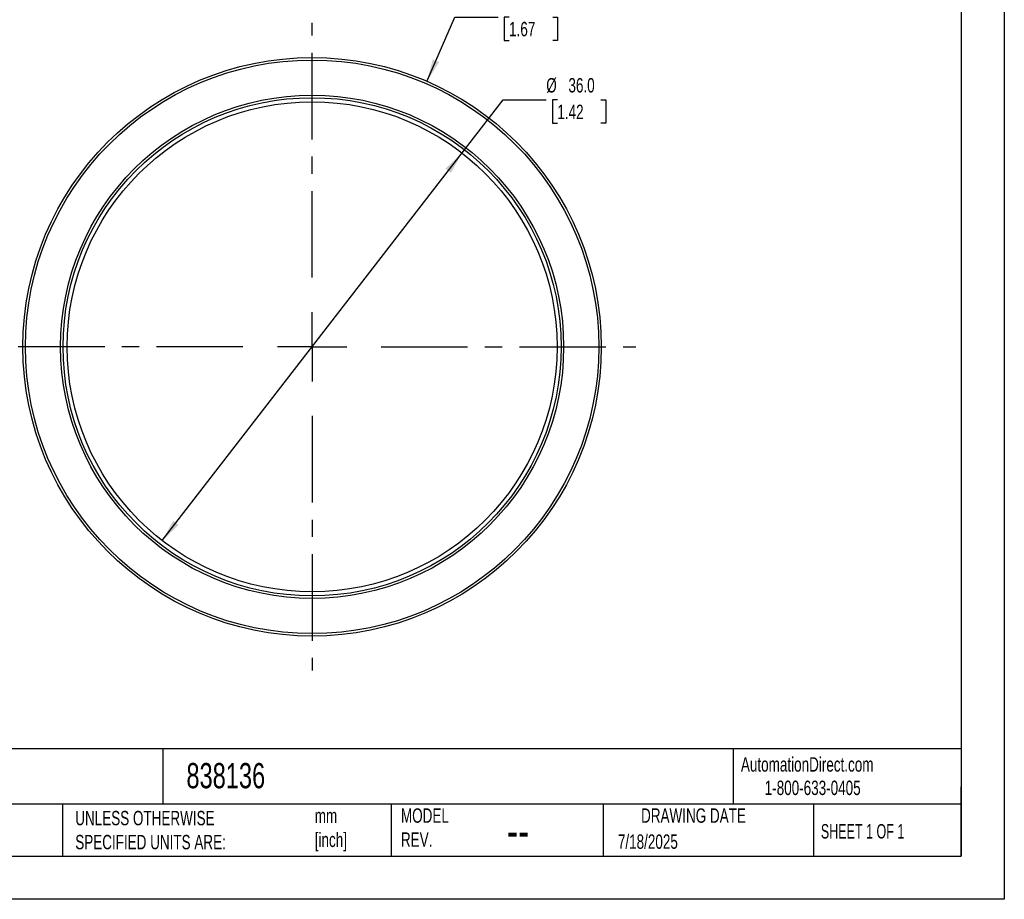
# Model space of a CAD drawing. Header units: millimetres. Extents: x 0 to 140, y 0 to 108.
# Tile 2 of 8: x 67 to 140, y 0 to 65. Entities that reach past the tile are written whole.
import ezdxf

# ---------------------------------------------------------------- set-up
doc = ezdxf.new("R2010")
doc.units = ezdxf.units.MM
doc.header["$LTSCALE"] = 0.5
doc.linetypes.add('CENTERX2', pattern=[20.32, 12.7, -2.54, 2.54, -2.54])
doc.layers.add('CENTER', color=40, linetype='CENTERX2')
doc.layers.add('DIMENSIONS', color=140, linetype='Continuous', lineweight=25)
doc.layers.add('TEXT', color=140, linetype='Continuous', lineweight=25)
doc.styles.add('SLDTEXTSTYLE0', font='TXT', dxfattribs={"width": 0.7})
doc.styles.add('SLDTEXTSTYLE1', font='TXT', dxfattribs={"width": 0.65})
doc.dimstyles.new('SLDDIMSTYLE1', dxfattribs={"dimtxt": 1.079004, "dimasz": 1.651, "dimexe": 0, "dimexo": 0.0625, "dimgap": 0.269751, "dimtad": 0, "dimtih": 1, "dimtoh": 1, "dimdec": 1, "dimrnd": 1e-09, "dimzin": 12, "dimdsep": 46, "dimtxsty": 'SLDTEXTSTYLE0', "dimsah": 1, "dimcen": 0, "dimadec": 0, "dimazin": 3, "dimtfac": 1, "dimtdec": 1, "dimtofl": 0, "dimtmove": 0, "dimatfit": 3, "dimfxl": 0, "dimfrac": 2, "dimtolj": 1, "dimtzin": 12, "dimarcsym": 0})
doc.dimstyles.new('SLDDIMSTYLE2', dxfattribs={"dimtxt": 1.079004, "dimasz": 1.651, "dimexe": 0, "dimexo": 0.0625, "dimgap": 0.269751, "dimtad": 0, "dimtih": 1, "dimtoh": 1, "dimdec": 1, "dimrnd": 1e-09, "dimzin": 4, "dimdsep": 46, "dimtxsty": 'SLDTEXTSTYLE0', "dimsah": 1, "dimcen": 0, "dimadec": 0, "dimazin": 1, "dimtfac": 1, "dimtdec": 1, "dimtofl": 0, "dimtmove": 0, "dimatfit": 3, "dimfxl": 0, "dimfrac": 2, "dimtolj": 1, "dimtzin": 12, "dimarcsym": 0})

# ---------------------------------------------------------------- blocks, each defined once
blk = doc.blocks.new('_D_1')
at = {"layer": 'DIMENSIONS'}
for p, q in [((97.281, 60.092), (99.324, 64.812)), ((99.324, 64.812), (102.499, 64.812)), ((103.313, 64.812), (102.951, 64.812)), ((102.951, 64.812), (102.951, 63.097)), ((106.52, 64.812), (106.882, 64.812)), ((106.882, 64.812), (106.882, 63.097)), ((102.951, 63.097), (103.313, 63.097)), ((106.882, 63.097), (106.52, 63.097))]:
    blk.add_line(p, q, dxfattribs=at)
blk.add_solid([(97.281, 60.092), (98.17, 61.507), (97.704, 61.708)], dxfattribs=at)
at = {"layer": 'DIMENSIONS', "char_height": 1.0583, "attachment_point": 1, "style": 'SLDTEXTSTYLE0'}
for s, insert in [('%%c', (102.499, 66.418)), ('42.5', (104.128, 66.418)), ('1.67', (103.313, 64.461))]:
    blk.add_mtext(s, dxfattribs=dict(at, insert=insert))
blk = doc.blocks.new('_D_2')
at = {"layer": 'DIMENSIONS'}
for p, q in [((99.853, 54.828), (102.87, 58.728)), ((102.87, 58.728), (106.045, 58.728)), ((106.859, 58.728), (106.497, 58.728)), ((106.497, 58.728), (106.497, 57.013)), ((110.065, 58.728), (110.428, 58.728)), ((110.428, 58.728), (110.428, 57.013)), ((106.497, 57.013), (106.859, 57.013)), ((110.428, 57.013), (110.065, 57.013)), ((77.825, 26.354), (99.853, 54.828))]:
    blk.add_line(p, q, dxfattribs=at)
for points in [[(99.853, 54.828), (98.642, 53.678), (99.044, 53.367)], [(77.825, 26.354), (79.036, 27.505), (78.634, 27.815)]]:
    blk.add_solid(points, dxfattribs=at)
at = {"layer": 'DIMENSIONS', "char_height": 1.0583, "attachment_point": 1, "style": 'SLDTEXTSTYLE0'}
for s, insert in [('%%c', (106.045, 60.333)), ('36.0', (107.674, 60.333)), ('1.42', (106.859, 58.377))]:
    blk.add_mtext(s, dxfattribs=dict(at, insert=insert))
blk = doc.blocks.new('SW_CENTERMARKSYMBOL_0')
at = {"layer": 'CENTER', "color": 0}
for p, q in [((0, 5.08), (0, 23.79)), ((0, 0), (0, 2.54)), ((-5.08, 0), (-23.79, 0)), ((0, 0), (-2.54, 0)), ((0, 0), (0, -2.54)), ((0, 0), (2.54, 0)), ((5.08, 0), (23.79, 0)), ((0, -5.08), (0, -23.79))]:
    blk.add_line(p, q, dxfattribs=at)

msp = doc.modelspace()

# ---------------------------------------------------------------- linework, layer by layer
at = {"color": 7, "linetype": 'Continuous'}
for p, q in [((139.701, 107.951), (139.701, 0.001)), ((139.701, 0.001), (0.001, 0.001))]:
    msp.add_line(p, q, dxfattribs=at)
for radius in [21.25, 21.067, 18.483, 18.3, 18]:
    msp.add_circle((88.839, 40.591), radius)
at = {"layer": 'TEXT'}
for p, q in [((136.525, 104.775), (136.525, 3.175)), ((136.525, 11.063), (3.175, 11.063)), ((77.879, 11.063), (77.879, 6.985)), ((119.788, 11.063), (119.788, 6.985)), ((136.525, 3.175), (136.525, 8.255)), ((136.525, 6.985), (3.175, 6.985)), ((70.499, 6.985), (70.499, 3.175)), ((94.65, 6.985), (94.65, 3.175)), ((110.233, 6.985), (110.233, 3.175)), ((125.674, 6.985), (125.674, 3.175)), ((3.175, 3.175), (136.525, 3.175))]:
    msp.add_line(p, q, dxfattribs=at)

# ---------------------------------------------------------------- block references
at = {"layer": 'CENTER'}
msp.add_blockref('SW_CENTERMARKSYMBOL_0', (88.839, 40.591), dxfattribs=at)

# ---------------------------------------------------------------- texts
at = {"color": 179, "linetype": 'Continuous', "lineweight": 18, "char_height": 1.05833, "attachment_point": 1, "style": 'SLDTEXTSTYLE0'}
for s, insert in [('AutomationDirect.com', (120.347, 10.438)), ('1-800-633-0405', (122.096, 8.719))]:
    msp.add_mtext(s, dxfattribs=dict(at, insert=insert))
at = {"layer": 'TEXT'}
for s, insert, char_height, attachment_point, style in [('838136', (79.604, 10.012), 1.8521, 1, 'SLDTEXTSTYLE0'), ('UNLESS OTHERWISE ^JSPECIFIED UNITS ARE:', (71.435, 6.498), 1.05833, 1, 'SLDTEXTSTYLE0'), ('MODEL ^JREV.', (95.367, 6.682), 1.05833, 1, 'SLDTEXTSTYLE0'), ('DRAWING DATE', (116.863, 6.682), 1.05833, 2, 'SLDTEXTSTYLE0'), ('mm^J[inch]', (89.032, 6.665), 1.0583, 1, 'SLDTEXTSTYLE0'), ('SHEET 1 OF 1', (126.221, 5.526), 1.05833, 1, 'SLDTEXTSTYLE1'), ('--', (103.149, 6.367), 2.6458, 1, 'SLDTEXTSTYLE0'), ('7/18/2025', (111.306, 4.768), 1.0583, 1, 'SLDTEXTSTYLE0')]:
    msp.add_mtext(s, dxfattribs=dict(at, insert=insert, char_height=char_height, attachment_point=attachment_point, style=style))

# ---------------------------------------------------------------- dimensions: what is measured, and where the dimension line sits
at = {"layer": 'DIMENSIONS'}
for p1, p2, dimstyle, picture, middle in [((80.397, 21.09), (97.281, 60.092), 'SLDDIMSTYLE1', '_D_1', (104.917, 64.812)), ((99.853, 54.828), (77.825, 26.354), 'SLDDIMSTYLE2', '_D_2', (108.462, 58.728))]:
    dim = msp.add_diameter_dim_2p(p1=p1, p2=p2, dimstyle=dimstyle, dxfattribs=at)
    dim.commit()
    dim.dimension.update_dxf_attribs({"geometry": picture, "text_midpoint": middle, "dimtype": 163})

doc.saveas('drawing.dxf')
